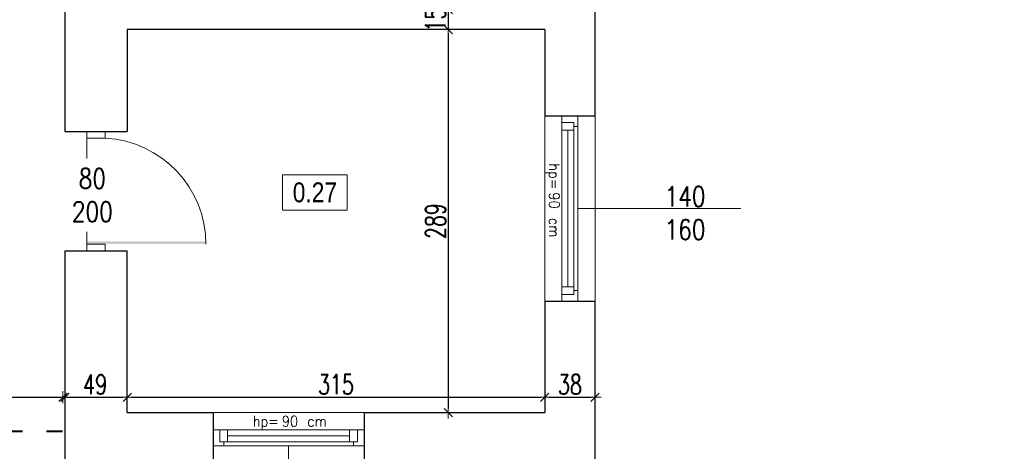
# Model space of a CAD drawing. Header units: millimetres. Extents: x 0 to 111311, y -48878 to -25280.
# Tile 102 of 244: x 77497 to 78240, y -30076 to -29750. Entities that reach past the tile are written whole.
import ezdxf

# ---------------------------------------------------------------- set-up
doc = ezdxf.new("R2010")
doc.units = ezdxf.units.MM
doc.linetypes.add('ACAD_ISO03W100', pattern=[30, 12, -18])
doc.layers.get('Defpoints').update_dxf_attribs({"color": 30})
for name, color, linetype, lineweight in [('J opisy', 7, 'Continuous', 9), ('J stolarka_okna', 144, 'Continuous', 0), ('J wymiary', 1, 'Continuous', 9), ('MM', 6, 'Continuous', 40), ('OPIS', 7, 'Continuous', 5), ('sciany', 252, 'Continuous', 30)]:
    doc.layers.add(name, color=color, linetype=linetype, lineweight=lineweight)
doc.styles.add('ADESK2', font='simplex', dxfattribs={"width": 0.7})
doc.styles.add('MtXpl_simplex_shx', font='simplex.shx')
doc.styles.get("Standard").update_dxf_attribs({"font": 'arial.ttf'})
doc.dimstyles.new('1-100', dxfattribs={"dimscale": 1.5, "dimtxt": 10, "dimasz": 2, "dimexe": 1, "dimexo": 1, "dimgap": 1.5, "dimtad": 1, "dimdec": 0, "dimrnd": 0.5, "dimdsep": 46, "dimtxsty": 'ADESK2', "dimblk": 'wymiar', "dimcen": -1, "dimdle": 5, "dimse1": 1, "dimse2": 1, "dimclrd": 256, "dimclre": 256, "dimclrt": 256, "dimadec": 0, "dimazin": 0, "dimtfac": 1, "dimtdec": 0, "dimtix": 1, "dimtmove": 0, "dimatfit": 3, "dimfxl": 20, "dimfxlon": 1, "dimtolj": 1, "dimtzin": 0, "dimarcsym": 0})

# ---------------------------------------------------------------- blocks, each defined once
blk = doc.blocks.new('wymiar')
for p, q in [((1.5, 0), (-1.5, 0)), ((1.06, 1.06), (-1.06, -1.06)), ((0, 1.5), (0, -1.5))]:
    blk.add_line(p, q)
blk = doc.blocks.new('*D2719')
at = {"layer": 'Defpoints', "color": 0, "ltscale": 4}
for p in [(76976.27, -30034.76), (77531.27, -30034.76), (77531.27, -30034.76)]:
    blk.add_point(p, dxfattribs=at)
at = {"layer": 'J wymiary', "lineweight": -2}
blk.add_line((76979.27, -30034.76), (77528.27, -30034.76), dxfattribs=at)
at = {"layer": 'J wymiary', "lineweight": -2, "ltscale": 4, "xscale": 3, "yscale": 3, "zscale": 3, "rotation": 180}
blk.add_blockref('wymiar', (76976.27, -30034.76), dxfattribs=at)
at = {"layer": 'J wymiary', "lineweight": -2, "ltscale": 4, "xscale": 3, "yscale": 3, "zscale": 3}
blk.add_blockref('wymiar', (77531.27, -30034.76), dxfattribs=at)
at = {"layer": 'J wymiary', "ltscale": 4, "insert": (77253.77, -30025.01), "char_height": 15, "attachment_point": 5, "style": 'ADESK2'}
blk.add_mtext('\\A1;555', dxfattribs=at)
blk = doc.blocks.new('*D2720')
at = {"layer": 'Defpoints', "color": 0, "ltscale": 4}
for p in [(77529.73, -30034.76), (77578.27, -30034.76), (77578.27, -30034.76)]:
    blk.add_point(p, dxfattribs=at)
at = {"layer": 'J wymiary', "lineweight": -2}
blk.add_line((77532.73, -30034.76), (77575.27, -30034.76), dxfattribs=at)
at = {"layer": 'J wymiary', "lineweight": -2, "ltscale": 4, "xscale": 3, "yscale": 3, "zscale": 3, "rotation": 180}
blk.add_blockref('wymiar', (77529.73, -30034.76), dxfattribs=at)
at = {"layer": 'J wymiary', "lineweight": -2, "ltscale": 4, "xscale": 3, "yscale": 3, "zscale": 3}
blk.add_blockref('wymiar', (77578.27, -30034.76), dxfattribs=at)
at = {"layer": 'J wymiary', "ltscale": 4, "insert": (77554, -30025.01), "char_height": 15, "attachment_point": 5, "style": 'ADESK2'}
blk.add_mtext('\\A1;49', dxfattribs=at)
blk = doc.blocks.new('*D2721')
at = {"layer": 'Defpoints', "color": 0, "ltscale": 4}
for p in [(77578.27, -30034.76), (77893.27, -30034.76), (77893.27, -30034.76)]:
    blk.add_point(p, dxfattribs=at)
at = {"layer": 'J wymiary', "lineweight": -2}
blk.add_line((77581.27, -30034.76), (77890.27, -30034.76), dxfattribs=at)
at = {"layer": 'J wymiary', "lineweight": -2, "ltscale": 4, "xscale": 3, "yscale": 3, "zscale": 3, "rotation": 180}
blk.add_blockref('wymiar', (77578.27, -30034.76), dxfattribs=at)
at = {"layer": 'J wymiary', "lineweight": -2, "ltscale": 4, "xscale": 3, "yscale": 3, "zscale": 3}
blk.add_blockref('wymiar', (77893.27, -30034.76), dxfattribs=at)
at = {"layer": 'J wymiary', "ltscale": 4, "insert": (77735.77, -30025.01), "char_height": 15, "attachment_point": 5, "style": 'ADESK2'}
blk.add_mtext('\\A1;315', dxfattribs=at)
blk = doc.blocks.new('*D2722')
at = {"layer": 'Defpoints', "color": 0, "ltscale": 4}
for p in [(77893.27, -30034.76), (77931.27, -30034.76), (77931.27, -30034.76)]:
    blk.add_point(p, dxfattribs=at)
at = {"layer": 'J wymiary', "lineweight": -2}
blk.add_line((77896.27, -30034.76), (77928.27, -30034.76), dxfattribs=at)
at = {"layer": 'J wymiary', "lineweight": -2, "ltscale": 4, "xscale": 3, "yscale": 3, "zscale": 3, "rotation": 180}
blk.add_blockref('wymiar', (77893.27, -30034.76), dxfattribs=at)
at = {"layer": 'J wymiary', "lineweight": -2, "ltscale": 4, "xscale": 3, "yscale": 3, "zscale": 3}
blk.add_blockref('wymiar', (77931.27, -30034.76), dxfattribs=at)
at = {"layer": 'J wymiary', "ltscale": 4, "insert": (77912.27, -30025.01), "char_height": 15, "attachment_point": 5, "style": 'ADESK2'}
blk.add_mtext('\\A1;38', dxfattribs=at)
blk = doc.blocks.new('*D2764')
at = {"layer": 'Defpoints', "color": 0, "ltscale": 4}
for p in [(77820.52, -29742.28), (77820.52, -29757.28), (77820.52, -29757.28)]:
    blk.add_point(p, dxfattribs=at)
at = {"layer": 'J wymiary', "lineweight": -2}
for p, q in [((77820.52, -29739.28), (77820.52, -29736.28)), ((77820.52, -29742.28), (77820.52, -29757.28)), ((77820.52, -29760.28), (77820.52, -29763.28))]:
    blk.add_line(p, q, dxfattribs=at)
at = {"layer": 'J wymiary', "lineweight": -2, "ltscale": 4, "xscale": 3, "yscale": 3, "zscale": 3}
for p, rotation in [((77820.52, -29742.28), 270), ((77820.52, -29757.28), 90)]:
    blk.add_blockref('wymiar', p, dxfattribs=dict(at, rotation=rotation))
at = {"layer": 'J wymiary', "ltscale": 4, "insert": (77810.77, -29749.78), "char_height": 15, "attachment_point": 5, "rotation": 90, "style": 'ADESK2'}
blk.add_mtext('\\A1;15', dxfattribs=at)
blk = doc.blocks.new('*D2765')
at = {"layer": 'Defpoints', "color": 0, "ltscale": 4}
for p in [(77820.52, -29757.28), (77820.52, -30046.28), (77820.52, -30046.28)]:
    blk.add_point(p, dxfattribs=at)
at = {"layer": 'J wymiary', "lineweight": -2}
blk.add_line((77820.52, -29760.28), (77820.52, -30043.28), dxfattribs=at)
at = {"layer": 'J wymiary', "lineweight": -2, "ltscale": 4, "xscale": 3, "yscale": 3, "zscale": 3}
for p, rotation in [((77820.52, -29757.28), 90), ((77820.52, -30046.28), 270)]:
    blk.add_blockref('wymiar', p, dxfattribs=dict(at, rotation=rotation))
at = {"layer": 'J wymiary', "ltscale": 4, "insert": (77810.77, -29901.78), "char_height": 15, "attachment_point": 5, "rotation": 90, "style": 'ADESK2'}
blk.add_mtext('\\A1;289', dxfattribs=at)
blk = doc.blocks.new('*D2809')
at = {"layer": 'Defpoints', "color": 0, "ltscale": 4}
for p in [(78055.27, -27288.73), (77931.27, -27461.28), (78055.27, -30466)]:
    blk.add_point(p, dxfattribs=at)
at = {"layer": 'J wymiary', "lineweight": -2}
blk.add_line((77934.27, -27288.73), (78052.27, -27288.73), dxfattribs=at)
at = {"layer": 'J wymiary', "lineweight": -2, "ltscale": 4, "xscale": 3, "yscale": 3, "zscale": 3, "rotation": 180}
blk.add_blockref('wymiar', (77931.27, -27288.73), dxfattribs=at)
at = {"layer": 'J wymiary', "lineweight": -2, "ltscale": 4, "xscale": 3, "yscale": 3, "zscale": 3}
blk.add_blockref('wymiar', (78055.27, -27288.73), dxfattribs=at)
at = {"layer": 'J wymiary', "ltscale": 4, "insert": (77993.27, -27278.98), "char_height": 15, "attachment_point": 5, "style": 'ADESK2'}
blk.add_mtext('\\A1;124', dxfattribs=at)
blk = doc.blocks.new('*D2810')
at = {"layer": 'Defpoints', "color": 0, "ltscale": 4}
for p in [(78195.27, -27288.73), (78055.27, -30466), (78195.27, -30467.92)]:
    blk.add_point(p, dxfattribs=at)
at = {"layer": 'J wymiary', "lineweight": -2}
blk.add_line((78058.27, -27288.73), (78192.27, -27288.73), dxfattribs=at)
at = {"layer": 'J wymiary', "lineweight": -2, "ltscale": 4, "xscale": 3, "yscale": 3, "zscale": 3, "rotation": 180}
blk.add_blockref('wymiar', (78055.27, -27288.73), dxfattribs=at)
at = {"layer": 'J wymiary', "lineweight": -2, "ltscale": 4, "xscale": 3, "yscale": 3, "zscale": 3}
blk.add_blockref('wymiar', (78195.27, -27288.73), dxfattribs=at)
at = {"layer": 'J wymiary', "ltscale": 4, "insert": (78125.27, -27278.98), "char_height": 15, "attachment_point": 5, "style": 'ADESK2'}
blk.add_mtext('\\A1;140', dxfattribs=at)
blk = doc.blocks.new('*D2811')
at = {"layer": 'Defpoints', "color": 0, "ltscale": 4}
for p in [(78251.27, -27288.73), (78195.27, -30467.92), (78251.27, -30468.4)]:
    blk.add_point(p, dxfattribs=at)
at = {"layer": 'J wymiary', "lineweight": -2}
blk.add_line((78198.27, -27288.73), (78248.27, -27288.73), dxfattribs=at)
at = {"layer": 'J wymiary', "lineweight": -2, "ltscale": 4, "xscale": 3, "yscale": 3, "zscale": 3, "rotation": 180}
blk.add_blockref('wymiar', (78195.27, -27288.73), dxfattribs=at)
at = {"layer": 'J wymiary', "lineweight": -2, "ltscale": 4, "xscale": 3, "yscale": 3, "zscale": 3}
blk.add_blockref('wymiar', (78251.27, -27288.73), dxfattribs=at)
at = {"layer": 'J wymiary', "ltscale": 4, "insert": (78223.27, -27278.98), "char_height": 15, "attachment_point": 5, "style": 'ADESK2'}
blk.add_mtext('\\A1;56', dxfattribs=at)
blk = doc.blocks.new('*D2837')
at = {"layer": 'Defpoints', "color": 0, "ltscale": 4}
for p in [(81646.5, -27117.45), (76276.27, -27461.28), (81646.5, -30494.43)]:
    blk.add_point(p, dxfattribs=at)
at = {"layer": 'J wymiary', "lineweight": -2}
blk.add_line((76279.27, -27117.45), (81643.5, -27117.45), dxfattribs=at)
at = {"layer": 'J wymiary', "lineweight": -2, "ltscale": 4, "xscale": 3, "yscale": 3, "zscale": 3, "rotation": 180}
blk.add_blockref('wymiar', (76276.27, -27117.45), dxfattribs=at)
at = {"layer": 'J wymiary', "lineweight": -2, "ltscale": 4, "xscale": 3, "yscale": 3, "zscale": 3}
blk.add_blockref('wymiar', (81646.5, -27117.45), dxfattribs=at)
at = {"layer": 'J wymiary', "ltscale": 4, "insert": (78961.39, -27107.7), "char_height": 15, "attachment_point": 5, "style": 'ADESK2'}
blk.add_mtext('\\A1;5370', dxfattribs=at)
blk = doc.blocks.new('*D2852')
at = {"layer": 'Defpoints', "color": 0, "ltscale": 4}
for p in [(77931.27, -29962.28), (81834.83, -29962.28), (77906.46, -30084.28)]:
    blk.add_point(p, dxfattribs=at)
at = {"layer": 'J wymiary', "lineweight": -2}
blk.add_line((81834.83, -30081.28), (81834.83, -29965.28), dxfattribs=at)
at = {"layer": 'J wymiary', "lineweight": -2, "ltscale": 4, "xscale": 3, "yscale": 3, "zscale": 3}
for p, rotation in [((81834.83, -29962.28), 90), ((81834.83, -30084.28), 270)]:
    blk.add_blockref('wymiar', p, dxfattribs=dict(at, rotation=rotation))
at = {"layer": 'J wymiary', "ltscale": 4, "insert": (81825.08, -30023.28), "char_height": 15, "attachment_point": 5, "rotation": 90, "style": 'ADESK2'}
blk.add_mtext('\\A1;122', dxfattribs=at)
blk = doc.blocks.new('*D2853')
at = {"layer": 'Defpoints', "color": 0, "ltscale": 4}
for p in [(77931.27, -29822.28), (81834.83, -29822.28), (77931.27, -29962.28)]:
    blk.add_point(p, dxfattribs=at)
at = {"layer": 'J wymiary', "lineweight": -2}
blk.add_line((81834.83, -29959.28), (81834.83, -29825.28), dxfattribs=at)
at = {"layer": 'J wymiary', "lineweight": -2, "ltscale": 4, "xscale": 3, "yscale": 3, "zscale": 3}
for p, rotation in [((81834.83, -29822.28), 90), ((81834.83, -29962.28), 270)]:
    blk.add_blockref('wymiar', p, dxfattribs=dict(at, rotation=rotation))
at = {"layer": 'J wymiary', "ltscale": 4, "insert": (81825.08, -29892.28), "char_height": 15, "attachment_point": 5, "rotation": 90, "style": 'ADESK2'}
blk.add_mtext('\\A1;140', dxfattribs=at)
blk = doc.blocks.new('*D2854')
at = {"layer": 'Defpoints', "color": 0, "ltscale": 4}
for p in [(77931.27, -29730.28), (81834.83, -29730.28), (77931.27, -29822.28)]:
    blk.add_point(p, dxfattribs=at)
at = {"layer": 'J wymiary', "lineweight": -2}
blk.add_line((81834.83, -29819.28), (81834.83, -29733.28), dxfattribs=at)
at = {"layer": 'J wymiary', "lineweight": -2, "ltscale": 4, "xscale": 3, "yscale": 3, "zscale": 3}
for p, rotation in [((81834.83, -29730.28), 90), ((81834.83, -29822.28), 270)]:
    blk.add_blockref('wymiar', p, dxfattribs=dict(at, rotation=rotation))
at = {"layer": 'J wymiary', "ltscale": 4, "insert": (81825.08, -29776.28), "char_height": 15, "attachment_point": 5, "rotation": 90, "style": 'ADESK2'}
blk.add_mtext('\\A1;92', dxfattribs=at)
blk = doc.blocks.new('*D2939')
at = {"layer": 'Defpoints', "color": 0, "ltscale": 4}
for p in [(77867.03, -27461.28), (81984.29, -27461.28), (77926.67, -30084.28)]:
    blk.add_point(p, dxfattribs=at)
at = {"layer": 'J wymiary', "lineweight": -2}
blk.add_line((81984.29, -30081.28), (81984.29, -27464.28), dxfattribs=at)
at = {"layer": 'J wymiary', "lineweight": -2, "ltscale": 4, "xscale": 3, "yscale": 3, "zscale": 3}
for p, rotation in [((81984.29, -27461.28), 90), ((81984.29, -30084.28), 270)]:
    blk.add_blockref('wymiar', p, dxfattribs=dict(at, rotation=rotation))
at = {"layer": 'J wymiary', "ltscale": 4, "insert": (81974.54, -28772.78), "char_height": 15, "attachment_point": 5, "rotation": 90, "style": 'ADESK2'}
blk.add_mtext('\\A1;2623', dxfattribs=at)
blk = doc.blocks.new('*D2940')
at = {"layer": 'Defpoints', "color": 0, "ltscale": 4}
for p in [(77925.25, -27461.28), (81602.91, -32298.51), (82098.29, -32298.51)]:
    blk.add_point(p, dxfattribs=at)
at = {"layer": 'J wymiary', "lineweight": -2}
blk.add_line((82098.29, -27464.28), (82098.29, -32295.51), dxfattribs=at)
at = {"layer": 'J wymiary', "lineweight": -2, "ltscale": 4, "xscale": 3, "yscale": 3, "zscale": 3}
for p, rotation in [((82098.29, -27461.28), 90), ((82098.29, -32298.51), 270)]:
    blk.add_blockref('wymiar', p, dxfattribs=dict(at, rotation=rotation))
at = {"layer": 'J wymiary', "ltscale": 4, "insert": (82088.54, -29879.9), "char_height": 15, "attachment_point": 5, "rotation": 90, "style": 'ADESK2'}
blk.add_mtext('\\A1;4837', dxfattribs=at)

msp = doc.modelspace()

# ---------------------------------------------------------------- linework, layer by layer
at = {"layer": 'J opisy'}
msp.add_line((77577.308, -29877.856), (77527.308, -29877.856), dxfattribs=at)
at = {"layer": 'J opisy', "linetype": 'Continuous', "lineweight": 9}
for p, q in [((77918.272, -29892.284), (78041.272, -29892.284)), ((77700.013, -30071.284), (77700.013, -30151.943))]:
    msp.add_line(p, q, dxfattribs=at)
at = {"layer": 'J stolarka_okna', "linetype": 'Continuous', "lineweight": 9}
for p, q in [((77893.272, -29962.284), (77893.272, -29822.284)), ((77906.272, -29822.284), (77906.272, -29962.284)), ((77918.272, -29962.284), (77918.272, -29822.284)), ((77931.272, -29822.284), (77931.272, -29962.284)), ((77912.272, -29827.284), (77906.272, -29827.284)), ((77912.272, -29827.284), (77915.272, -29827.284)), ((77915.272, -29833.284), (77915.272, -29827.284)), ((77915.272, -29830.284), (77918.272, -29830.284)), ((77915.272, -29833.284), (77906.272, -29833.284)), ((77910.772, -29833.284), (77910.772, -29951.284)), ((77915.272, -29951.284), (77915.272, -29833.284)), ((77906.272, -29951.284), (77915.272, -29951.284)), ((77906.272, -29957.284), (77912.272, -29957.284)), ((77912.272, -29957.284), (77915.272, -29957.284)), ((77915.272, -29957.284), (77915.272, -29951.284)), ((77915.272, -29954.284), (77918.272, -29954.284)), ((77643.013, -30046.284), (77757.013, -30046.284)), ((77757.013, -30059.284), (77643.013, -30059.284)), ((77643.013, -30059.284), (77643.013, -30071.284)), ((77648.013, -30068.284), (77648.013, -30059.284)), ((77654.013, -30065.284), (77654.013, -30059.284)), ((77746.013, -30068.284), (77746.013, -30059.284)), ((77752.013, -30065.284), (77752.013, -30059.284)), ((77757.013, -30059.284), (77757.013, -30071.284)), ((77648.013, -30068.284), (77654.013, -30068.284)), ((77651.013, -30068.284), (77651.013, -30071.284)), ((77746.013, -30063.784), (77654.013, -30063.784)), ((77654.013, -30065.284), (77654.013, -30068.284)), ((77746.013, -30068.284), (77654.013, -30068.284)), ((77746.013, -30068.284), (77752.013, -30068.284)), ((77749.013, -30068.284), (77749.013, -30071.284)), ((77752.013, -30065.284), (77752.013, -30068.284)), ((77757.013, -30071.284), (77643.013, -30071.284))]:
    msp.add_line(p, q, dxfattribs=at)
at = {"layer": 'J stolarka_okna'}
for p, q in [((77547.642, -29839.284), (77547.642, -29834.284)), ((77547.642, -29834.284), (77561.642, -29834.284)), ((77561.642, -29834.284), (77561.642, -29839.284)), ((77547.642, -29919.284), (77547.642, -29839.284)), ((77547.642, -29839.284), (77561.642, -29839.284)), ((77547.642, -29919.284), (77561.642, -29919.284)), ((77547.642, -29924.284), (77547.642, -29919.284)), ((77561.642, -29919.284), (77561.642, -29924.284)), ((77547.642, -29924.284), (77561.642, -29924.284))]:
    msp.add_line(p, q, dxfattribs=at)
msp.add_arc((77557.646, -29919.18), 79.996, 0, 87.136758, dxfattribs=at)
msp.add_solid([(77637.642, -29917.054), (77637.642, -29919.18), (77547.642, -29917.054), (77547.642, -29919.054)], dxfattribs=at)
at = {"layer": 'MM', "color": 251, "linetype": 'ACAD_ISO03W100'}
msp.add_line((77097.272, -30060.284), (77531.272, -30060.284), dxfattribs=at)
at = {"layer": 'OPIS'}
msp.add_lwpolyline([(77744.212, -29893.632), (77695.462, -29893.632), (77695.462, -29866.757), (77744.212, -29866.757)], close=True, dxfattribs=at)
at = {"layer": 'sciany'}
for p, q in [((77531.013, -29683.284), (77531.013, -29834.284)), ((77931.272, -29822.284), (77931.272, -29730.284)), ((77578.272, -29757.284), (77578.272, -29834.284)), ((77893.272, -29757.284), (77578.272, -29757.284)), ((77893.272, -29757.284), (77893.272, -29822.284)), ((77893.272, -29822.284), (77931.272, -29822.284)), ((77531.013, -29834.284), (77578.272, -29834.284)), ((77531.272, -29924.284), (77578.272, -29924.284)), ((77531.272, -30164.284), (77531.272, -29924.284)), ((77570.272, -29924.284), (77575.272, -29924.284)), ((77578.272, -30046.284), (77578.272, -29924.284)), ((77893.272, -29962.284), (77893.272, -30046.284)), ((77893.272, -29962.284), (77931.272, -29962.284)), ((77931.272, -30084.284), (77931.272, -29962.284)), ((77578.272, -30046.284), (77643.013, -30046.284)), ((77643.013, -30046.284), (77643.013, -30084.284)), ((77757.013, -30046.284), (77893.272, -30046.284)), ((77757.013, -30046.284), (77757.013, -30084.284))]:
    msp.add_line(p, q, dxfattribs=at)

# ---------------------------------------------------------------- texts
at = {"layer": 'J opisy', "style": 'MtXpl_simplex_shx', "width": 0.9}
for s, p in [('hp=', (77896.513, -29858.15)), ('90', (77896.513, -29880.093)), ('cm', (77896.513, -29899.293))]:
    msp.add_text(s, height=8, rotation=270, dxfattribs=at).set_placement(p)
for s, p in [('hp=', (77672.917, -30056.82)), ('90', (77694.86, -30056.82)), ('cm', (77714.06, -30056.82))]:
    msp.add_text(s, height=8, dxfattribs=at).set_placement(p)
at = {"layer": 'J opisy', "insert": (77999.129, -29895.714), "char_height": 15, "width": 30.20626, "attachment_point": 5, "line_spacing_factor": 0.771429}
msp.add_mtext('\\pxsm1;{\\Fsimplex|c238;\\W0.8;140\\Fsimplex|c0;\\P\\Fsimplex|c238;160}', dxfattribs=at)
at = {"layer": 'OPIS', "insert": (77719.837, -29880.195), "char_height": 15, "width": 51.48983, "attachment_point": 5, "line_spacing_factor": 0.857143}
msp.add_mtext('{\\fArial Narrow|b0|i0|c238|p34;0.27}', dxfattribs=at)

# ---------------------------------------------------------------- dimensions: what is measured, and where the dimension line sits
at = {"layer": 'J wymiary'}
for base, p1, p2, picture, middle in [((78055.272, -27288.731), (77931.272, -27461.284), (78055.272, -30466.004), '*D2809', (77993.272, -27278.981)), ((78195.272, -27288.731), (78055.272, -30466.004), (78195.272, -30467.921), '*D2810', (78125.272, -27278.981)), ((78251.272, -27288.731), (78195.272, -30467.921), (78251.272, -30468.401), '*D2811', (78223.272, -27278.981))]:
    dim = msp.add_linear_dim(base=base, p1=p1, p2=p2, dimstyle='1-100', override={"dimblk": 'wymiar'}, dxfattribs=at)
    dim.commit()
    dim.dimension.update_dxf_attribs({"geometry": picture, "text_midpoint": middle})
for base, p1, p2, picture, middle in [((81984.293, -27461.284), (77926.673, -30084.284), (77867.029, -27461.284), '*D2939', (81974.543, -28772.784)), ((82098.285, -32298.51), (77925.254, -27461.284), (81602.907, -32298.51), '*D2940', (82088.535, -29879.897)), ((81834.829, -29730.284), (77931.272, -29822.284), (77931.272, -29730.284), '*D2854', (81825.079, -29776.284)), ((81834.829, -29822.284), (77931.272, -29962.284), (77931.272, -29822.284), '*D2853', (81825.079, -29892.284)), ((81834.829, -29962.284), (77906.461, -30084.284), (77931.272, -29962.284), '*D2852', (81825.079, -30023.284))]:
    dim = msp.add_linear_dim(base=base, p1=p1, p2=p2, angle=90, dimstyle='1-100', override={"dimblk": 'wymiar'}, dxfattribs=at)
    dim.commit()
    dim.dimension.update_dxf_attribs({"geometry": picture, "text_midpoint": middle})
for base, p1, p2, picture, middle in [((77820.519, -29757.284), (77820.519, -29742.284), (77820.519, -29757.284), '*D2764', (77810.769, -29749.784)), ((77820.519, -30046.284), (77820.519, -29757.284), (77820.519, -30046.284), '*D2765', (77810.769, -29901.784))]:
    dim = msp.add_linear_dim(base=base, p1=p1, p2=p2, angle=90, dimstyle='1-100', dxfattribs=at)
    dim.commit()
    dim.dimension.update_dxf_attribs({"geometry": picture, "text_midpoint": middle})
for base, p1, p2, picture, middle in [((77531.272, -30034.762), (76976.272, -30034.762), (77531.272, -30034.762), '*D2719', (77253.772, -30025.012)), ((77578.272, -30034.762), (77529.729, -30034.762), (77578.272, -30034.762), '*D2720', (77554, -30025.012)), ((77893.272, -30034.762), (77578.272, -30034.762), (77893.272, -30034.762), '*D2721', (77735.772, -30025.012)), ((77931.272, -30034.762), (77893.272, -30034.762), (77931.272, -30034.762), '*D2722', (77912.272, -30025.012))]:
    dim = msp.add_linear_dim(base=base, p1=p1, p2=p2, dimstyle='1-100', dxfattribs=at)
    dim.commit()
    dim.dimension.update_dxf_attribs({"geometry": picture, "text_midpoint": middle})

# ---------------------------------------------------------------- next in the draw order: texts
at = {"layer": 'J opisy', "insert": (77551.875, -29882.187), "char_height": 15, "width": 85.22639, "attachment_point": 5, "rotation": 359.995455, "line_spacing_factor": 0.771429, "bg_fill": 2}
msp.add_mtext('\\pxsm1;{\\Fsimplex.shx|c238;\\W0.8;80\\P200}', dxfattribs=at)

# ---------------------------------------------------------------- next in the draw order: dimensions: what is measured, and where the dimension line sits
at = {"layer": 'J wymiary'}
dim = msp.add_linear_dim(base=(81646.498, -27117.446), p1=(76276.272, -27461.284), p2=(81646.498, -30494.434), dimstyle='1-100', override={"dimblk": 'wymiar'}, dxfattribs=at)
dim.commit()
dim.dimension.update_dxf_attribs({"geometry": '*D2837', "text_midpoint": (78961.385, -27107.696)})

doc.saveas('drawing.dxf')
